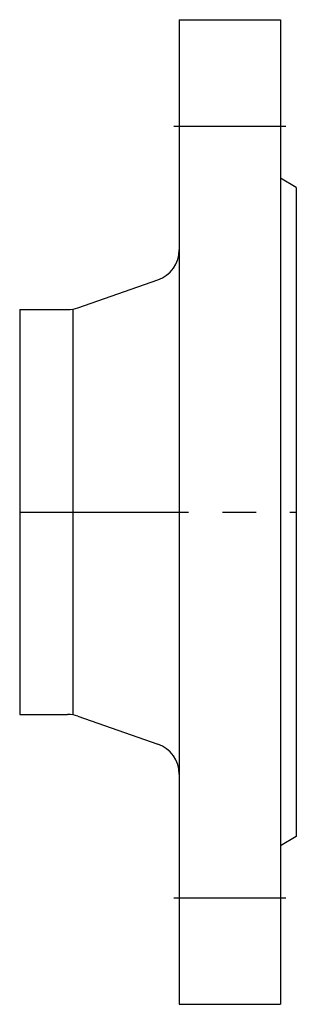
# Model space of a CAD drawing. Extents: x 207 to 259, y 38 to 222.
import ezdxf

# ---------------------------------------------------------------- set-up
doc = ezdxf.new("R2010")
doc.units = 0
doc.header["$MEASUREMENT"] = 0
doc.linetypes.add('MITTE', pattern=[50.8, 31.75, -6.35, 6.35, -6.35])
doc.layers.add('Rohrleitung', color=50, linetype='CONTINUOUS')
doc.layers.add('Rohrleitung-Mitte', color=51, linetype='MITTE')

msp = doc.modelspace()

# ---------------------------------------------------------------- linework, layer by layer
at = {"layer": 'Rohrleitung'}
for p, q in [((237, 222.5), (256, 222.5)), ((237, 222.5), (237, 37.5)), ((256, 222.5), (256, 37.5)), ((259, 191), (256, 192.73)), ((259, 191), (259, 69)), ((217.96, 168.38), (232.97, 173.6)), ((207, 168.05), (207, 91.95)), ((207, 168.05), (215.99, 168.05)), ((217, 168.05), (217, 91.95)), ((207, 91.95), (215.99, 91.95)), ((217.96, 91.62), (232.97, 86.4)), ((259, 69), (256, 67.27)), ((237, 37.5), (256, 37.5))]:
    msp.add_line(p, q, dxfattribs=at)
for centre, start, end in [((231, 179.27), 289.1623, 0), ((215.99, 174.05), 270, 289.1623), ((215.99, 85.95), 70.8377, 90), ((231, 80.73), 0, 70.8377)]:
    msp.add_arc(centre, 6, start, end, dxfattribs=at)
at = {"layer": 'Rohrleitung-Mitte'}
for p, q in [((236, 202.5), (257, 202.5)), ((207, 130), (259, 130)), ((236, 57.5), (257, 57.5))]:
    msp.add_line(p, q, dxfattribs=at)

doc.saveas('drawing.dxf')
